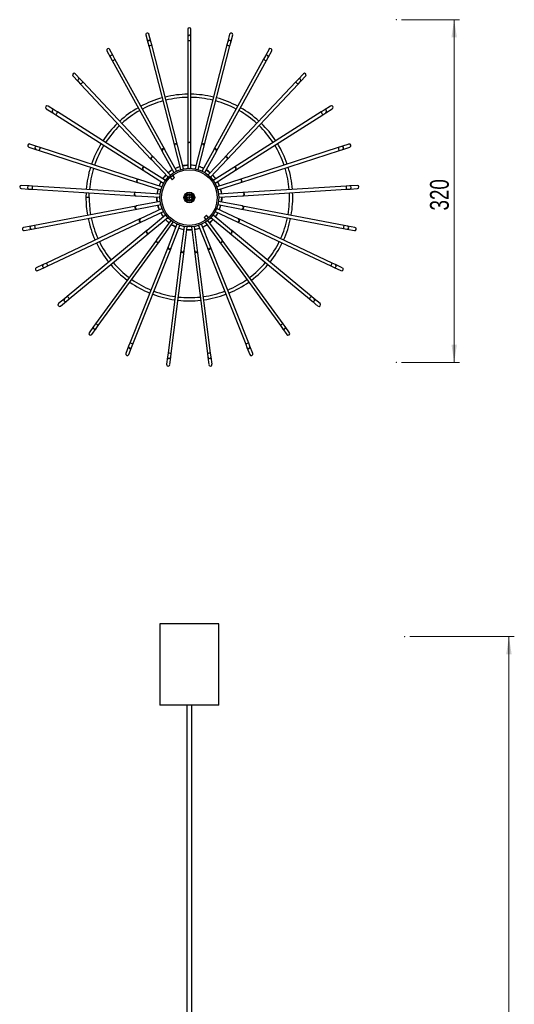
# Model space of a CAD drawing. Header units: millimetres. Extents: x 694 to 786, y 277 to 644.
# Tile 10 of 10: x 694 to 786, y 460 to 644. Entities that reach past the tile are written whole.
import ezdxf

# ---------------------------------------------------------------- set-up
doc = ezdxf.new("R2010")
doc.units = ezdxf.units.MM
doc.header["$PDSIZE"] = -1
doc.styles.add('SLDTEXTSTYLE0', font='TXT', dxfattribs={"width": 0.75})
doc.dimstyles.new('SLDDIMSTYLE0', dxfattribs={"dimtxt": 3.5, "dimasz": 3.302, "dimexe": 0, "dimexo": 0.0625, "dimgap": 0.875, "dimtad": 1, "dimdec": 0, "dimlfac": 5, "dimrnd": 1e-09, "dimzin": 12, "dimdsep": 46, "dimtxsty": 'SLDTEXTSTYLE0', "dimsah": 1, "dimcen": 0.09, "dimadec": 0, "dimazin": 3, "dimtfac": 1, "dimtofl": 0, "dimtmove": 0, "dimatfit": 3, "dimfxl": 0, "dimfrac": 2, "dimtolj": 1, "dimtzin": 12, "dimarcsym": 0})
doc.dimstyles.new('SLDDIMSTYLE1', dxfattribs={"dimtxt": 3.5, "dimasz": 3.302, "dimexe": 0, "dimexo": 0.0625, "dimgap": 0.875, "dimtad": 1, "dimdec": 0, "dimlfac": 5, "dimrnd": 1e-09, "dimzin": 12, "dimdsep": 46, "dimtxsty": 'SLDTEXTSTYLE0', "dimsah": 1, "dimcen": 0.09, "dimadec": 0, "dimazin": 3, "dimtfac": 1, "dimtdec": 0, "dimtofl": 0, "dimtmove": 0, "dimatfit": 3, "dimfxl": 0, "dimfrac": 2, "dimtolj": 1, "dimtzin": 12, "dimarcsym": 0})

# ---------------------------------------------------------------- blocks, each defined once
blk = doc.blocks.new('_D_1')
at = {"color": 7, "linetype": 'Continuous', "lineweight": 0}
for p, q in [((766.81, 529.07), (786.28, 529.07)), ((785.28, 529.07), (785.28, 277.07)), ((766.81, 277.07), (786.28, 277.07))]:
    blk.add_line(p, q, dxfattribs=at)
at = {"color": 7, "linetype": 'Continuous', "lineweight": 18}
for points in [[(785.28, 529.07), (784.78, 525.77), (785.79, 525.77)], [(785.28, 277.07), (785.79, 280.37), (784.78, 280.37)]]:
    blk.add_solid(points, dxfattribs=at)
at = {"color": 7, "linetype": 'Continuous', "lineweight": 18, "insert": (780.77, 412.23), "char_height": 3.5, "attachment_point": 1, "rotation": 90, "style": 'SLDTEXTSTYLE0'}
blk.add_mtext('1260', dxfattribs=at)
blk = doc.blocks.new('_D_2')
at = {"color": 7, "linetype": 'Continuous', "lineweight": 0}
for p, q in [((765.26, 644.27), (776.06, 644.27)), ((775.06, 644.27), (775.06, 580.27)), ((765.26, 580.27), (776.06, 580.27))]:
    blk.add_line(p, q, dxfattribs=at)
at = {"color": 7, "linetype": 'Continuous', "lineweight": 18}
for points in [[(775.06, 644.27), (774.55, 640.97), (775.57, 640.97)], [(775.06, 580.27), (775.57, 583.57), (774.56, 583.57)]]:
    blk.add_solid(points, dxfattribs=at)
at = {"color": 7, "linetype": 'Continuous', "lineweight": 18, "insert": (770.55, 608.63), "char_height": 3.5, "attachment_point": 1, "rotation": 90.003, "style": 'SLDTEXTSTYLE0'}
blk.add_mtext('320', dxfattribs=at)

msp = doc.modelspace()

# ---------------------------------------------------------------- linework, layer by layer
at = {"color": 7, "linetype": 'Continuous', "lineweight": 25}
for p, q in [((725.33, 642.48), (725.33, 641.06)), ((725.93, 641.06), (725.93, 642.48)), ((717.52, 641.42), (717.87, 640.04)), ((717.87, 640.04), (718.04, 639.41)), ((718.46, 640.19), (718.1, 641.57)), ((718.62, 639.56), (718.46, 640.19)), ((725.33, 641.06), (725.33, 640.41)), ((725.33, 640.41), (725.33, 621.1)), ((725.93, 640.41), (725.93, 641.06)), ((725.93, 621.1), (725.93, 640.41)), ((732.8, 640.19), (732.63, 639.56)), ((733.15, 641.57), (732.8, 640.19)), ((733.21, 639.41), (733.38, 640.04)), ((733.38, 640.04), (733.73, 641.42)), ((710.23, 638.45), (710.91, 637.2)), ((711.44, 637.49), (710.75, 638.74)), ((718.04, 639.41), (722.84, 620.71)), ((723.42, 620.86), (718.62, 639.56)), ((732.63, 639.56), (727.83, 620.86)), ((728.41, 620.71), (733.21, 639.41)), ((740.5, 638.74), (739.82, 637.49)), ((740.34, 637.2), (741.03, 638.45)), ((710.91, 637.2), (711.22, 636.63)), ((711.22, 636.63), (720.53, 619.71)), ((711.75, 636.92), (711.44, 637.49)), ((721.05, 620), (711.75, 636.92)), ((739.5, 636.92), (730.2, 620)), ((730.72, 619.71), (740.03, 636.63)), ((739.82, 637.49), (739.5, 636.92)), ((740.03, 636.63), (740.34, 637.2)), ((703.9, 633.76), (704.87, 632.72)), ((705.31, 633.13), (704.33, 634.17)), ((704.87, 632.72), (705.32, 632.25)), ((705.75, 632.66), (705.31, 633.13)), ((718.97, 618.58), (705.75, 632.66)), ((745.5, 632.66), (732.28, 618.58)), ((745.94, 633.13), (745.5, 632.66)), ((745.93, 632.25), (746.38, 632.72)), ((746.92, 634.17), (745.94, 633.13)), ((746.38, 632.72), (747.35, 633.76)), ((705.32, 632.25), (718.53, 618.17)), ((732.72, 618.17), (745.93, 632.25)), ((698.93, 627.64), (700.13, 626.88)), ((700.46, 627.39), (699.26, 628.15)), ((701.01, 627.04), (700.46, 627.39)), ((717.31, 616.69), (701.01, 627.04)), ((750.24, 627.04), (733.94, 616.69)), ((750.79, 627.39), (750.24, 627.04)), ((751.99, 628.15), (750.79, 627.39)), ((751.12, 626.88), (752.32, 627.64)), ((700.13, 626.88), (700.68, 626.53)), ((700.68, 626.53), (716.99, 616.18)), ((734.26, 616.18), (750.57, 626.53)), ((750.57, 626.53), (751.12, 626.88)), ((695.65, 620.48), (697, 620.04)), ((697.19, 620.61), (695.83, 621.05)), ((697, 620.04), (697.62, 619.84)), ((697.81, 620.41), (697.19, 620.61)), ((697.62, 619.84), (715.98, 613.88)), ((716.17, 614.45), (697.81, 620.41)), ((720.53, 619.71), (720.54, 619.68)), ((720.54, 619.68), (722.72, 615.73)), ((721.07, 619.97), (721.05, 620)), ((723.24, 616.02), (721.07, 619.97)), ((722.84, 620.71), (722.85, 620.67)), ((722.85, 620.67), (723.97, 616.3)), ((723.43, 620.82), (723.42, 620.86)), ((724.55, 616.45), (723.43, 620.82)), ((725.33, 621.1), (725.33, 621.06)), ((725.33, 621.06), (725.33, 616.55)), ((725.93, 621.06), (725.93, 621.1)), ((725.93, 616.55), (725.93, 621.06)), ((727.82, 620.82), (726.7, 616.45)), ((727.28, 616.3), (728.4, 620.67)), ((727.83, 620.86), (727.82, 620.82)), ((730.18, 619.97), (728.01, 616.02)), ((728.4, 620.67), (728.41, 620.71)), ((728.53, 615.73), (730.71, 619.68)), ((730.2, 620), (730.18, 619.97)), ((730.71, 619.68), (730.72, 619.71)), ((753.44, 620.41), (735.08, 614.45)), ((735.27, 613.88), (753.63, 619.84)), ((754.06, 620.61), (753.44, 620.41)), ((753.63, 619.84), (754.25, 620.04)), ((755.42, 621.05), (754.06, 620.61)), ((754.25, 620.04), (755.6, 620.48)), ((718.53, 618.17), (718.56, 618.14)), ((718.56, 618.14), (721.65, 614.86)), ((719, 618.55), (718.97, 618.58)), ((722.08, 615.27), (719, 618.55)), ((732.25, 618.55), (729.17, 615.27)), ((729.6, 614.86), (732.69, 618.14)), ((732.28, 618.58), (732.25, 618.55)), ((732.69, 618.14), (732.72, 618.17)), ((716.99, 616.18), (717.02, 616.16)), ((717.02, 616.16), (720.83, 613.75)), ((717.34, 616.67), (717.31, 616.69)), ((721.15, 614.25), (717.34, 616.67)), ((724.52, 617.01), (724.41, 616.99)), ((733.91, 616.67), (730.1, 614.25)), ((730.42, 613.75), (734.23, 616.16)), ((733.94, 616.69), (733.91, 616.67)), ((734.23, 616.16), (734.26, 616.18)), ((716.21, 614.43), (716.17, 614.45)), ((720.5, 613.04), (716.21, 614.43)), ((722.05, 614.83), (722.43, 614.38)), ((722.89, 614.77), (722.43, 614.38)), ((722.89, 614.77), (722.5, 615.22)), ((735.04, 614.43), (730.76, 613.04)), ((735.08, 614.45), (735.04, 614.43)), ((694.25, 612.73), (695.67, 612.64)), ((695.7, 613.24), (694.28, 613.33)), ((695.67, 612.64), (696.32, 612.6)), ((696.35, 613.2), (695.7, 613.24)), ((696.32, 612.6), (715.59, 611.39)), ((715.62, 611.99), (696.35, 613.2)), ((715.98, 613.88), (716.02, 613.86)), ((716.02, 613.86), (720.31, 612.47)), ((730.94, 612.47), (735.23, 613.86)), ((735.23, 613.86), (735.27, 613.88)), ((754.9, 613.2), (735.63, 611.99)), ((735.66, 611.39), (754.93, 612.6)), ((755.55, 613.24), (754.9, 613.2)), ((754.93, 612.6), (755.58, 612.64)), ((756.97, 613.33), (755.55, 613.24)), ((755.58, 612.64), (757, 612.73)), ((706.35, 611.97), (706.33, 611.06)), ((706.93, 611.06), (706.95, 611.93)), ((715.59, 611.39), (715.63, 611.39)), ((715.66, 611.99), (715.62, 611.99)), ((715.63, 611.39), (720.13, 611.1)), ((720.16, 611.7), (715.66, 611.99)), ((725.13, 611.65), (724.98, 611.82)), ((735.59, 611.99), (731.09, 611.7)), ((731.13, 611.1), (735.62, 611.39)), ((735.63, 611.99), (735.59, 611.99)), ((735.62, 611.39), (735.66, 611.39)), ((715.71, 609.47), (696.74, 605.85)), ((696.85, 605.26), (715.82, 608.88)), ((715.75, 609.48), (715.71, 609.47)), ((720.17, 610.32), (715.75, 609.48)), ((715.82, 608.88), (715.86, 608.89)), ((715.86, 608.89), (720.29, 609.73)), ((720.53, 608.99), (716.45, 607.07)), ((734.8, 607.07), (730.72, 608.99)), ((730.96, 609.73), (735.39, 608.89)), ((735.5, 609.48), (731.08, 610.32)), ((735.39, 608.89), (735.43, 608.88)), ((735.43, 608.88), (754.4, 605.26)), ((735.54, 609.47), (735.5, 609.48)), ((754.51, 605.85), (735.54, 609.47)), ((716.41, 607.06), (698.94, 598.83)), ((716.45, 607.07), (716.41, 607.06)), ((716.7, 606.53), (720.78, 608.45)), ((721.2, 607.79), (717.73, 604.92)), ((718.11, 604.45), (721.59, 607.33)), ((728.37, 607.35), (728.82, 607.74)), ((728.37, 607.35), (728.75, 606.9)), ((729.21, 607.29), (728.82, 607.74)), ((729.67, 607.33), (733.14, 604.45)), ((733.52, 604.92), (730.05, 607.79)), ((730.47, 608.45), (734.55, 606.53)), ((734.84, 607.06), (734.8, 607.07)), ((752.31, 598.83), (734.84, 607.06)), ((696.1, 605.73), (694.7, 605.47)), ((694.82, 604.88), (696.21, 605.14)), ((696.74, 605.85), (696.1, 605.73)), ((696.21, 605.14), (696.85, 605.26)), ((699.2, 598.29), (716.67, 606.51)), ((716.67, 606.51), (716.7, 606.53)), ((722.15, 606.79), (719.5, 603.14)), ((719.99, 602.79), (722.64, 606.44)), ((723.32, 606.06), (721.67, 601.87)), ((722.22, 601.65), (723.88, 605.84)), ((724.64, 605.65), (724.07, 601.17)), ((724.67, 601.1), (725.23, 605.57)), ((726.02, 605.57), (726.58, 601.1)), ((727.18, 601.17), (726.61, 605.65)), ((727.37, 605.84), (729.03, 601.65)), ((729.59, 601.87), (727.93, 606.06)), ((728.61, 606.44), (731.26, 602.79)), ((731.75, 603.14), (729.1, 606.79)), ((734.55, 606.53), (734.58, 606.51)), ((734.58, 606.51), (752.05, 598.29)), ((754.4, 605.26), (755.04, 605.14)), ((755.15, 605.73), (754.51, 605.85)), ((755.04, 605.14), (756.43, 604.88)), ((756.55, 605.47), (755.15, 605.73)), ((717.7, 604.89), (702.82, 592.58)), ((703.2, 592.12), (718.08, 604.43)), ((717.73, 604.92), (717.7, 604.89)), ((718.08, 604.43), (718.11, 604.45)), ((719.5, 603.14), (719.48, 603.11)), ((731.77, 603.11), (731.75, 603.14)), ((733.14, 604.45), (733.17, 604.43)), ((733.17, 604.43), (748.05, 592.12)), ((733.55, 604.89), (733.52, 604.92)), ((748.43, 592.58), (733.55, 604.89)), ((719.48, 603.11), (708.13, 587.49)), ((708.62, 587.14), (719.97, 602.76)), ((721.65, 601.83), (714.54, 583.88)), ((715.1, 583.66), (722.21, 601.61)), ((719.97, 602.76), (719.99, 602.79)), ((721.67, 601.87), (721.65, 601.83)), ((722.21, 601.61), (722.22, 601.65)), ((729.03, 601.65), (729.04, 601.61)), ((729.04, 601.61), (736.15, 583.66)), ((729.6, 601.83), (729.59, 601.87)), ((736.71, 583.88), (729.6, 601.83)), ((731.26, 602.79), (731.28, 602.76)), ((731.28, 602.76), (742.63, 587.14)), ((743.12, 587.49), (731.77, 603.11)), ((724.07, 601.14), (721.65, 581.98)), ((722.24, 581.9), (724.66, 601.06)), ((724.07, 601.17), (724.07, 601.14)), ((724.66, 601.06), (724.67, 601.1)), ((726.58, 601.1), (726.59, 601.06)), ((726.59, 601.06), (729.01, 581.9)), ((727.18, 601.14), (727.18, 601.17)), ((729.6, 581.98), (727.18, 601.14)), ((698.35, 598.56), (697.07, 597.95)), ((697.32, 597.41), (698.61, 598.01)), ((698.94, 598.83), (698.35, 598.56)), ((698.61, 598.01), (699.2, 598.29)), ((752.05, 598.29), (752.64, 598.01)), ((752.9, 598.56), (752.31, 598.83)), ((752.64, 598.01), (753.93, 597.41)), ((754.18, 597.95), (752.9, 598.56)), ((702.32, 592.17), (701.22, 591.26)), ((702.82, 592.58), (702.32, 592.17)), ((702.7, 591.7), (703.2, 592.12)), ((748.05, 592.12), (748.55, 591.7)), ((748.93, 592.17), (748.43, 592.58)), ((750.03, 591.26), (748.93, 592.17)), ((701.61, 590.8), (702.7, 591.7)), ((748.55, 591.7), (749.64, 590.8)), ((707.75, 586.96), (706.91, 585.81)), ((707.4, 585.46), (708.23, 586.61)), ((708.13, 587.49), (707.75, 586.96)), ((708.23, 586.61), (708.62, 587.14)), ((742.63, 587.14), (743.02, 586.61)), ((743.02, 586.61), (743.85, 585.46)), ((743.5, 586.96), (743.12, 587.49)), ((744.34, 585.81), (743.5, 586.96)), ((714.3, 583.28), (713.78, 581.95)), ((714.54, 583.88), (714.3, 583.28)), ((714.34, 581.73), (714.86, 583.05)), ((714.86, 583.05), (715.1, 583.66)), ((736.15, 583.66), (736.39, 583.05)), ((736.39, 583.05), (736.91, 581.73)), ((736.95, 583.28), (736.71, 583.88)), ((737.47, 581.95), (736.95, 583.28)), ((721.57, 581.33), (721.39, 579.92)), ((721.65, 581.98), (721.57, 581.33)), ((721.98, 579.85), (722.16, 581.26)), ((722.16, 581.26), (722.24, 581.9)), ((729.01, 581.9), (729.09, 581.26)), ((729.09, 581.26), (729.27, 579.85)), ((729.68, 581.33), (729.6, 581.98)), ((729.86, 579.92), (729.68, 581.33)), ((720.13, 531.45), (720.13, 516.25)), ((731.13, 531.45), (720.13, 531.45)), ((731.13, 516.25), (731.13, 531.45)), ((731.13, 516.25), (720.13, 516.25)), ((725.14, 516.25), (725.14, 416.81)), ((726.12, 416.81), (726.12, 516.25))]:
    msp.add_line(p, q, dxfattribs=at)
at = {"color": 8, "linetype": 'Continuous', "lineweight": 25}
for p, q in [((706.93, 611.06), (706.33, 611.06)), ((725.24, 611.52), (725.13, 611.65))]:
    msp.add_line(p, q, dxfattribs=at)
at = {"color": 7, "linetype": 'Continuous', "lineweight": 25, "flags": 128}
for points in [[(722.45, 616.21), (722.12, 616), (721.7, 615.67)], [(723.83, 616.84), (723.27, 616.63), (722.98, 616.5)], [(725.33, 617.1), (725.17, 617.1), (724.52, 617.01)], [(726.84, 616.99), (726.48, 617.05), (725.93, 617.1)], [(728.28, 616.5), (727.75, 616.73), (727.42, 616.84)], [(730.57, 614.55), (730.37, 614.82), (729.98, 615.26)], [(719.78, 612.64), (719.69, 612.24), (719.61, 611.74)], [(720.36, 614.04), (720.08, 613.49), (719.97, 613.21)], [(731.28, 613.21), (731.07, 613.71), (730.89, 614.04)], [(731.62, 610.22), (731.66, 610.53), (731.68, 611.14)], [(719.74, 609.63), (719.93, 609.01), (720.03, 608.76)], [(731.22, 608.76), (731.4, 609.24), (731.51, 609.63)], [(720.28, 608.21), (720.5, 607.83), (720.78, 607.44)], [(729.42, 606.34), (729.64, 606.53), (730.09, 606.97)], [(723.68, 605.33), (724.13, 605.19), (724.57, 605.1)], [(728.13, 605.55), (728.57, 605.77), (728.94, 605.99)]]:
    msp.add_lwpolyline(points, dxfattribs=at)
at = {"color": 8, "linetype": 'Continuous', "lineweight": 25, "flags": 128}
for points in [[(722.98, 616.5), (723.57, 616.75), (723.83, 616.84)], [(724.41, 616.99), (724.85, 617.06), (725.33, 617.1)], [(728.8, 616.21), (729.19, 615.95), (729.54, 615.67)], [(720.68, 614.55), (720.93, 614.88), (721.27, 615.26)], [(719.97, 613.21), (720.22, 613.78), (720.36, 614.04)], [(731.46, 612.64), (731.57, 612.16), (731.64, 611.74)], [(719.63, 610.22), (719.59, 610.61), (719.58, 611.14)], [(731.67, 611.14), (731.67, 610.86), (731.62, 610.22)], [(720.03, 608.76), (719.83, 609.32), (719.75, 609.63)], [(721.83, 606.35), (721.56, 606.58), (721.16, 606.98)], [(730.09, 606.98), (729.88, 606.75), (729.42, 606.35)], [(730.97, 608.21), (730.7, 607.77), (730.47, 607.44)], [(723.12, 605.55), (722.61, 605.81), (722.32, 605.99)], [(726.09, 605.03), (725.75, 605.01), (725.17, 605.03)], [(727.57, 605.33), (727.05, 605.18), (726.68, 605.1)]]:
    msp.add_lwpolyline(points, dxfattribs=at)
at = {"color": 7, "linetype": 'Continuous', "lineweight": 25}
for centre, radius in [((725.63, 611.06), 5.5), ((725.63, 611.06), 5.2), ((725.63, 611.06), 1), ((725.63, 611.06), 0.771), ((725.63, 611.06), 0.6), ((725.63, 611.06), 0.49), ((725.45, 610.94), 0.2), ((725.45, 610.94), 0.198), ((725.81, 611.18), 0.2), ((725.81, 611.18), 0.198)]:
    msp.add_circle(centre, radius, dxfattribs=at)
at = {"color": 7, "linetype": 'Continuous'}
msp.add_circle((725.63, 611.06), 1, dxfattribs=at)
at = {"color": 7, "linetype": 'Continuous', "lineweight": 25}
for centre, radius, start, end in [((717.81, 641.49), 0.3, 14.4, 194.4), ((725.63, 642.48), 0.3, 0, 180), ((733.44, 641.49), 0.3, 345.6, 165.6), ((710.49, 638.59), 0.3, 28.8, 208.8), ((740.76, 638.59), 0.3, 331.2, 151.2), ((704.12, 633.96), 0.3, 43.2, 223.2), ((747.13, 633.96), 0.3, 316.8, 136.8), ((725.63, 611.06), 19.3, 105.2906, 117.9094), ((725.63, 611.06), 18.7, 105.3192, 117.8808), ((725.63, 611.06), 19.3, 90.8906, 103.5094), ((725.63, 611.06), 18.7, 90.9192, 103.4808), ((725.63, 611.06), 19.3, 76.4906, 89.1094), ((725.63, 611.06), 18.7, 76.5192, 89.0808), ((725.63, 611.06), 18.7, 62.1192, 74.6808), ((725.63, 611.06), 19.3, 62.0906, 74.7094), ((699.1, 627.89), 0.3, 57.6, 237.6), ((725.63, 611.06), 19.3, 119.6906, 132.3094), ((725.63, 611.06), 18.7, 119.7192, 132.2808), ((725.63, 611.06), 18.7, 47.7192, 60.2808), ((725.63, 611.06), 19.3, 47.6906, 60.3094), ((752.16, 627.89), 0.3, 302.4, 122.4), ((725.63, 611.06), 19.3, 134.0906, 146.7094), ((725.63, 611.06), 18.7, 134.1192, 146.6808), ((725.63, 611.06), 18.7, 33.3192, 45.8808), ((725.63, 611.06), 19.3, 33.2906, 45.9094), ((695.74, 620.77), 0.3, 72, 252), ((725.63, 611.06), 19.3, 148.4906, 161.1094), ((725.63, 611.06), 18.7, 148.5192, 161.0808), ((720.79, 619.86), 0.3, 28.8, 208.8), ((723.13, 620.78), 0.3, 14.4, 194.4), ((725.63, 621.1), 0.3, 0, 180), ((728.12, 620.78), 0.3, 345.6, 165.6), ((730.46, 619.86), 0.3, 331.2, 151.2), ((725.63, 611.06), 18.7, 18.9192, 31.4808), ((725.63, 611.06), 19.3, 18.8906, 31.5094), ((755.51, 620.77), 0.3, 288, 108), ((718.75, 618.38), 0.3, 43.2, 223.2), ((732.5, 618.38), 0.3, 316.8, 136.8), ((725.63, 611.06), 19.3, 162.8906, 175.5094), ((725.63, 611.06), 18.7, 162.9192, 175.4808), ((717.15, 616.44), 0.3, 57.6, 237.6), ((725.63, 611.06), 6.05, 49.6404, 58.3596), ((734.1, 616.44), 0.3, 302.4, 122.4), ((725.63, 611.06), 18.7, 4.5192, 17.0808), ((725.63, 611.06), 19.3, 4.4906, 17.1094), ((716.08, 614.16), 0.3, 72, 252), ((725.63, 611.06), 6.05, 136.0404, 144.7596), ((735.17, 614.16), 0.3, 288, 108), ((694.27, 613.03), 0.3, 86.4, 266.4), ((725.63, 611.06), 6.05, 6.4404, 15.1596), ((756.98, 613.03), 0.3, 273.6, 93.6), ((725.63, 611.06), 19.3, 180, 189.9094), ((725.63, 611.06), 18.7, 180, 189.8808), ((715.61, 611.69), 0.3, 86.4, 266.4), ((725.63, 611.06), 6.05, 179.2404, 187.9596), ((735.64, 611.69), 0.3, 273.6, 93.6), ((725.63, 611.06), 18.7, 350.1192, 2.6808), ((725.63, 611.06), 19.3, 350.0906, 2.7094), ((715.76, 609.18), 0.3, 100.8, 280.8), ((735.49, 609.18), 0.3, 259.2, 79.2), ((725.63, 611.06), 19.3, 191.6906, 204.3094), ((725.63, 611.06), 18.7, 191.7192, 204.2808), ((716.54, 606.78), 0.3, 115.2, 295.2), ((725.63, 611.06), 6.05, 222.4404, 231.1596), ((725.63, 611.06), 6.05, 323.2404, 331.9596), ((734.71, 606.78), 0.3, 244.8, 64.8), ((725.63, 611.06), 18.7, 335.7192, 348.2808), ((725.63, 611.06), 19.3, 335.6906, 348.3094), ((694.76, 605.17), 0.3, 100.8, 280.8), ((725.63, 611.06), 6.05, 236.8404, 245.5596), ((725.63, 611.06), 6.05, 265.6404, 274.3596), ((725.63, 611.06), 6.05, 280.0404, 288.7596), ((756.49, 605.17), 0.3, 259.2, 79.2), ((717.89, 604.66), 0.3, 129.6, 309.6), ((733.36, 604.66), 0.3, 230.4, 50.4), ((725.63, 611.06), 19.3, 206.0906, 218.7094), ((725.63, 611.06), 18.7, 206.1192, 218.6808), ((719.72, 602.94), 0.3, 144, 324), ((721.93, 601.72), 0.3, 158.4, 338.4), ((729.32, 601.72), 0.3, 201.6, 21.6), ((731.53, 602.94), 0.3, 216, 36), ((725.63, 611.06), 18.7, 321.3192, 333.8808), ((725.63, 611.06), 19.3, 321.2906, 333.9094), ((724.37, 601.1), 0.3, 172.8, 352.8), ((726.88, 601.1), 0.3, 187.2, 7.2), ((697.19, 597.68), 0.3, 115.2, 295.2), ((725.63, 611.06), 19.3, 220.4906, 233.1094), ((725.63, 611.06), 18.7, 220.5192, 233.0808), ((725.63, 611.06), 18.7, 306.9192, 319.4808), ((725.63, 611.06), 19.3, 306.8906, 319.5094), ((754.06, 597.68), 0.3, 244.8, 64.8), ((725.63, 611.06), 19.3, 234.8906, 247.5094), ((725.63, 611.06), 18.7, 234.9192, 247.4808), ((725.63, 611.06), 18.7, 292.5192, 305.0808), ((725.63, 611.06), 19.3, 292.4906, 305.1094), ((725.63, 611.06), 19.3, 249.2906, 261.9094), ((725.63, 611.06), 18.7, 249.3192, 261.8808), ((725.63, 611.06), 18.7, 263.7192, 276.2808), ((725.63, 611.06), 18.7, 278.1192, 290.6808), ((725.63, 611.06), 19.3, 278.0906, 290.7094), ((701.41, 591.03), 0.3, 129.6, 309.6), ((725.63, 611.06), 19.3, 263.6906, 276.3094), ((749.84, 591.03), 0.3, 230.4, 50.4), ((707.16, 585.64), 0.3, 144, 324), ((744.09, 585.64), 0.3, 216, 36), ((714.06, 581.84), 0.3, 158.4, 338.4), ((737.19, 581.84), 0.3, 201.6, 21.6), ((721.69, 579.88), 0.3, 172.8, 352.8), ((729.56, 579.88), 0.3, 187.2, 7.2)]:
    msp.add_arc(centre, radius, start, end, dxfattribs=at)
at = {"color": 8, "linetype": 'Continuous', "lineweight": 25}
for centre, radius, start, end in [((718.17, 640.11), 0.3, 14.775, 194.025), ((725.63, 641.06), 0.3, 0.4496, 179.5504), ((725.63, 641.45), 1.09, 253.9865, 286.0135), ((733.09, 640.11), 0.3, 346.0496, 165.1504), ((718.01, 640.7), 1.29, 270.9377, 297.8623), ((733.18, 640.5), 1.09, 239.5865, 271.6135), ((711.17, 637.35), 0.3, 29.175, 208.425), ((710.98, 637.69), 1.09, 282.7865, 314.8135), ((740.27, 637.69), 1.09, 225.1865, 257.2135), ((740.08, 637.35), 0.3, 331.575, 150.825), ((705.09, 632.93), 0.3, 43.6496, 222.7504), ((704.68, 633.37), 1.29, 299.7377, 326.6623), ((746.57, 633.37), 1.29, 213.3377, 240.2623), ((746.16, 632.93), 0.3, 317.2496, 136.3504), ((700.3, 627.13), 0.3, 58.0496, 237.1504), ((699.96, 627.34), 1.09, 311.5865, 343.6135), ((751.46, 627.46), 1.29, 198.9377, 225.8623), ((750.95, 627.13), 0.3, 302.775, 122.025), ((697.1, 620.33), 0.3, 72.4496, 251.5504), ((696.52, 620.51), 1.29, 328.5377, 355.4623), ((720.82, 619.81), 0.3, 31.9284, 205.6716), ((723.14, 620.73), 0.3, 17.5284, 191.2716), ((725.63, 621.04), 0.3, 3.1284, 176.8716), ((728.11, 620.73), 0.3, 348.7284, 162.4716), ((730.43, 619.81), 0.3, 334.3284, 148.0716), ((754.53, 620.45), 1.09, 181.9865, 214.0135), ((754.15, 620.33), 0.3, 288.4496, 107.5504), ((718.79, 618.34), 0.3, 46.3284, 220.0716), ((732.46, 618.34), 0.3, 319.9284, 133.6716), ((717.2, 616.41), 0.3, 60.7284, 234.4716), ((725.63, 611.06), 6.05, 121.6423, 130.3577), ((725.63, 611.06), 6.05, 78.4423, 87.1577), ((725.63, 611.06), 6.05, 64.0423, 72.7577), ((734.05, 616.41), 0.3, 305.5284, 119.2716), ((716.13, 614.14), 0.3, 75.1284, 248.8716), ((725.63, 611.06), 6.05, 35.2423, 43.9577), ((735.12, 614.14), 0.3, 291.1284, 104.8716), ((695.69, 612.94), 0.3, 86.8496, 265.9504), ((695.29, 612.97), 1.09, 340.3865, 12.4135), ((725.63, 611.06), 6.05, 164.8423, 173.5577), ((725.63, 611.06), 6.05, 20.8423, 29.5577), ((755.96, 612.97), 1.09, 167.5865, 199.6135), ((755.56, 612.94), 0.3, 274.0496, 93.1504), ((715.66, 611.69), 0.3, 89.5284, 263.2716), ((735.59, 611.69), 0.3, 276.7284, 90.4716), ((715.82, 609.19), 0.3, 103.9284, 277.6716), ((725.63, 611.06), 6.05, 337.6423, 346.3577), ((735.43, 609.19), 0.3, 262.3284, 76.0716), ((716.59, 606.81), 0.3, 118.3284, 292.0716), ((725.63, 611.06), 6.05, 208.0423, 216.7577), ((734.66, 606.81), 0.3, 247.9284, 61.6716), ((696.16, 605.44), 0.3, 101.2496, 280.3504), ((695.77, 605.36), 1.09, 354.7865, 26.8135), ((725.63, 611.06), 6.05, 251.2423, 259.9577), ((725.63, 611.06), 6.05, 294.4423, 303.1577), ((755.48, 605.36), 1.09, 153.1865, 185.2135), ((755.09, 605.44), 0.3, 259.6496, 78.7504), ((717.93, 604.69), 0.3, 132.7284, 306.4716), ((719.76, 602.98), 0.3, 147.1284, 320.8716), ((731.49, 602.98), 0.3, 219.1284, 32.8716), ((733.32, 604.69), 0.3, 233.5284, 47.2716), ((721.95, 601.78), 0.3, 161.5284, 335.2716), ((729.3, 601.78), 0.3, 204.7284, 18.4716), ((724.37, 601.15), 0.3, 175.9284, 349.6716), ((726.88, 601.15), 0.3, 190.3284, 4.0716), ((698.48, 598.29), 0.3, 115.575, 294.825), ((697.94, 598.03), 1.29, 11.7377, 38.6623), ((753.13, 598.12), 1.09, 138.7865, 170.8135), ((752.77, 598.29), 0.3, 245.2496, 64.3504), ((702.51, 591.94), 0.3, 129.975, 309.225), ((702.05, 591.55), 1.29, 26.1377, 53.0623), ((749.2, 591.55), 1.29, 126.9377, 153.8623), ((748.74, 591.94), 0.3, 230.8496, 49.9504), ((707.99, 586.79), 0.3, 144.4496, 323.5504), ((707.64, 586.3), 1.29, 40.5377, 67.4623), ((743.61, 586.3), 1.29, 112.5377, 139.4623), ((743.26, 586.79), 0.3, 216.4496, 35.5504), ((714.58, 583.17), 0.3, 158.775, 338.025), ((714.36, 582.61), 1.29, 54.9377, 81.8623), ((736.89, 582.61), 1.29, 98.1377, 125.0623), ((736.67, 583.17), 0.3, 202.0496, 21.1504), ((721.87, 581.3), 0.3, 173.2496, 352.3504), ((721.82, 580.9), 1.09, 66.7865, 98.8135), ((729.43, 580.9), 1.09, 81.1865, 113.2135), ((729.39, 581.3), 0.3, 187.6496, 6.7504)]:
    msp.add_arc(centre, radius, start, end, dxfattribs=at)
at = {"color": 7, "linetype": 'Continuous', "lineweight": 0}
for p in [(764.26, 644.27), (764.26, 580.27), (765.81, 529.07)]:
    msp.add_point(p, dxfattribs=at)

# ---------------------------------------------------------------- dimensions: what is measured, and where the dimension line sits
at = {"color": 7, "linetype": 'Continuous', "lineweight": 18}
for base, p1, p2, angle, dimstyle, picture, middle in [((775.06, 580.27), (764.26, 644.27), (764.26, 580.27), 270.003, 'SLDDIMSTYLE1', '_D_2', (775.06, 612.51)), ((785.28, 277.07), (765.81, 529.07), (765.81, 277.07), 90, 'SLDDIMSTYLE0', '_D_1', (785.28, 417.4))]:
    dim = msp.add_linear_dim(base=base, p1=p1, p2=p2, angle=angle, dimstyle=dimstyle, dxfattribs=at)
    dim.commit()
    dim.dimension.update_dxf_attribs({"geometry": picture, "text_midpoint": middle, "dimtype": 160})

doc.saveas('drawing.dxf')
